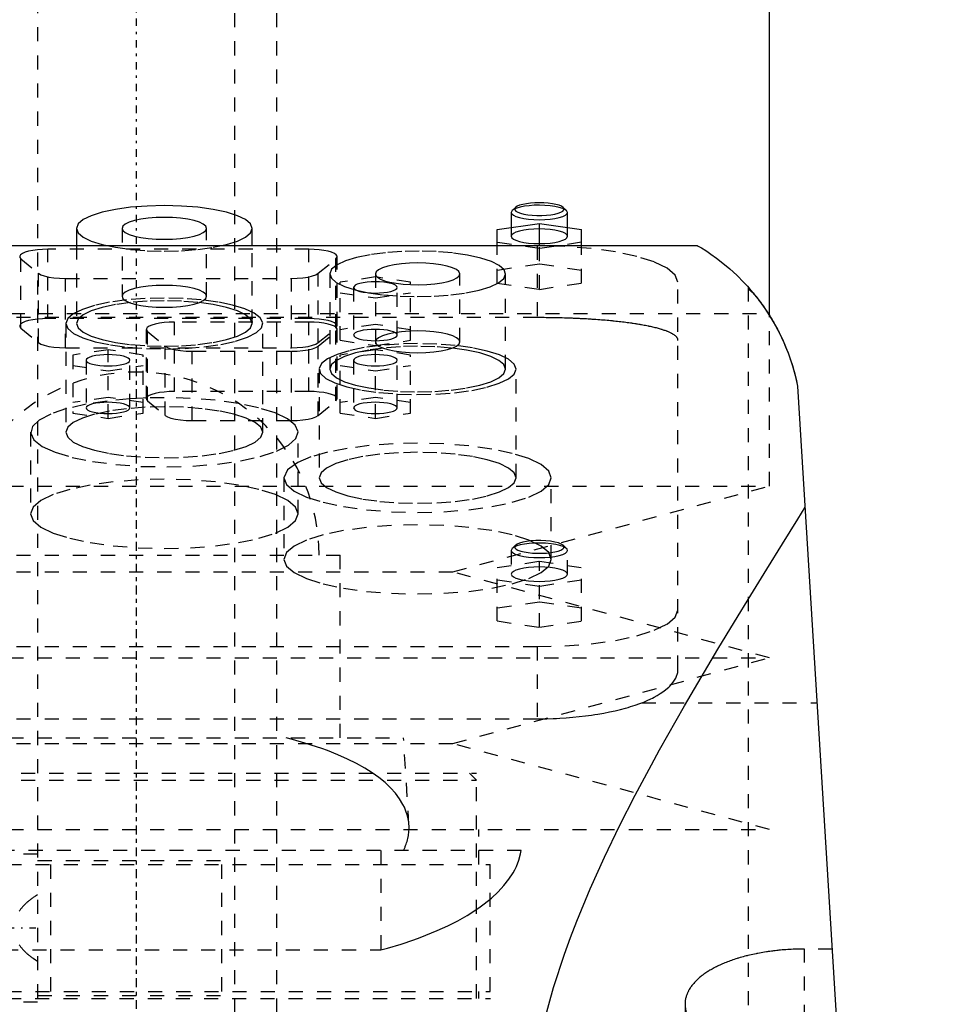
# Model space of a CAD drawing. Extents: x -90 to 90, y -1 to 976.
# Tile 10 of 11: x -8 to 57, y 573 to 643. Entities that reach past the tile are written whole.
import ezdxf

# ---------------------------------------------------------------- set-up
doc = ezdxf.new("R2010")
doc.units = 0
doc.linetypes.add('CENTER', pattern=[1.5, 0.45, -0.5, 0.05, -0.5])
doc.linetypes.add('DASHED', pattern=[2, 1, -1])
for name, color, linetype in [('AM_0', 7, 'CONTINUOUS'), ('AM_3', 7, 'DASHED'), ('AM_7', 7, 'CENTER')]:
    doc.layers.add(name, color=color, linetype=linetype)

msp = doc.modelspace()

# ---------------------------------------------------------------- linework, layer by layer
at = {"layer": 'AM_0', "color": 7, "linetype": 'CONTINUOUS'}
for p, q in [((45, 621.52), (45, 751.5)), ((26.723, 628.974), (26.65, 628.835)), ((26.964, 629.198), (26.723, 628.974)), ((30.577, 628.974), (30.336, 629.198)), ((26.65, 628.835), (26.65, 627.765)), ((30.65, 627.765), (30.65, 628.835)), ((-4.25, 627.708), (-4.25, 626.5)), ((8.25, 626.5), (8.25, 627.708)), ((25.65, 627.616), (28.65, 628.064)), ((25.65, 626.5), (25.65, 627.616)), ((28.65, 628.064), (31.65, 627.616)), ((28.65, 626.5), (28.65, 628.064)), ((31.65, 626.5), (31.65, 627.616)), ((-39.86, 626.5), (39.86, 626.5)), ((47, 616.5), (57, 453.55))]:
    msp.add_line(p, q, dxfattribs=at)
for points in [[(8.25, 627.708), (8.13, 628.024), (7.774, 628.327), (7.197, 628.607), (6.419, 628.852), (5.472, 629.053), (4.392, 629.202), (3.219, 629.294), (2, 629.326), (0.781, 629.294), (-0.392, 629.202), (-1.472, 629.053), (-2.419, 628.852), (-3.197, 628.607), (-3.774, 628.327), (-4.13, 628.024), (-4.25, 627.708)], [(28.65, 629.353), (28.281, 629.344), (27.924, 629.317), (27.593, 629.274), (27.298, 629.216), (27.049, 629.145), (26.855, 629.063), (26.723, 628.974)], [(28.65, 629.529), (28.327, 629.522), (28.015, 629.498), (27.725, 629.461), (27.467, 629.41), (27.249, 629.348), (27.08, 629.276), (26.964, 629.198)], [(30.336, 629.198), (30.22, 629.276), (30.051, 629.348), (29.833, 629.41), (29.575, 629.461), (29.285, 629.498), (28.973, 629.522), (28.65, 629.529)], [(30.65, 628.835), (30.612, 628.936), (30.498, 629.033), (30.313, 629.122), (30.064, 629.201), (29.761, 629.265), (29.415, 629.313), (29.04, 629.343), (28.65, 629.353)]]:
    msp.add_lwpolyline(points, dxfattribs=at)
for points in [[(39.86, 626.5, 0), (39.943, 626.451, 0), (40.169, 626.314, 0), (40.47, 626.124, 0), (40.644, 626.009, 0), (40.832, 625.881, 0), (41.246, 625.584, 0), (41.698, 625.234, 0), (42.178, 624.831, 0), (42.676, 624.374, 0), (43.183, 623.865, 0), (43.436, 623.59, 0), (43.689, 623.302, 0), (44.188, 622.688, 0), (44.671, 622.021, 0), (45.133, 621.304, 0), (45.566, 620.536, 0), (45.965, 619.72, 0), (46.149, 619.294, 0), (46.323, 618.857, 0), (46.634, 617.947, 0), (46.892, 616.993, 0), (47, 616.5, 0)], [(43.813, 623.156, 0), (43.843, 623.12, 0), (43.907, 623.042, 0), (43.975, 622.958, 0), (44.011, 622.913, 0), (44.047, 622.868, 0), (44.122, 622.772, 0), (44.2, 622.672, 0), (44.28, 622.567, 0), (44.361, 622.458, 0), (44.444, 622.344, 0), (44.486, 622.286, 0), (44.529, 622.226, 0), (44.616, 622.102, 0), (44.704, 621.973, 0), (44.794, 621.839, 0), (44.885, 621.7, 0), (44.977, 621.556, 0), (45.024, 621.482, 0), (45.07, 621.407, 0), (45.163, 621.254, 0), (45.256, 621.096, 0), (45.303, 621.016, 0)], [(45.758, 620.158, 0), (45.803, 620.067, 0), (45.89, 619.883, 0), (45.976, 619.696, 0), (46.018, 619.601, 0), (46.06, 619.505, 0), (46.142, 619.312, 0), (46.222, 619.115, 0), (46.3, 618.916, 0), (46.375, 618.715, 0), (46.449, 618.511, 0), (46.484, 618.408, 0), (46.519, 618.305, 0), (46.587, 618.097, 0), (46.652, 617.888, 0), (46.714, 617.677, 0), (46.773, 617.465, 0), (46.829, 617.251, 0), (46.856, 617.145, 0), (46.882, 617.037, 0), (46.932, 616.823, 0), (46.978, 616.608, 0), (47, 616.5, 0)], [(28.705, 570.125, 0), (28.993, 571.353, 0), (29.661, 573.773, 0), (30.438, 576.149, 0), (30.863, 577.322, 0), (31.309, 578.484, 0), (32.26, 580.78, 0), (33.277, 583.038, 0), (34.348, 585.259, 0), (35.462, 587.444, 0), (36.609, 589.592, 0), (37.191, 590.652, 0), (37.778, 591.703, 0), (38.962, 593.775, 0), (40.152, 595.808, 0), (41.34, 597.8, 0), (42.519, 599.747, 0), (43.681, 601.647, 0), (44.254, 602.579, 0), (44.821, 603.499, 0), (45.931, 605.298, 0), (47.006, 607.043, 0), (47.528, 607.894, 0)]]:
    msp.add_polyline3d(points, dxfattribs=at)
at = {"layer": 'AM_3', "color": 6, "linetype": 'DASHED'}
for p, q in [((-7, 942), (-7, 266)), ((7, 266), (7, 942)), ((10, 306), (10, 930)), ((-1, 627.708), (-1, 622.878)), ((5, 622.878), (5, 627.708)), ((26.65, 627.765), (26.65, 627.145)), ((30.65, 627.145), (30.65, 627.765)), ((28.5, 626.47), (-28.5, 626.47)), ((-6.28, 621.294), (-6.28, 626.22)), ((12.28, 626.22), (-6.28, 626.22)), ((-4.25, 626.5), (-4.25, 620.946)), ((8.25, 620.946), (8.25, 626.5)), ((12.28, 621.294), (12.28, 626.22)), ((28.65, 626.271), (25.65, 626.719)), ((25.65, 623.822), (25.65, 626.5)), ((28.5, 626.47), (28.5, 621.365)), ((31.65, 626.719), (28.65, 626.271)), ((28.65, 623.374), (28.65, 626.5)), ((31.65, 623.822), (31.65, 626.5)), ((-8.189, 620.622), (-8.189, 625.548)), ((-8.189, 625.548), (-6.939, 624.513)), ((12.939, 624.513), (14.189, 625.548)), ((14.189, 620.622), (14.189, 625.548)), ((14.28, 620.776), (14.28, 625.702)), ((28.65, 625.167), (25.65, 624.718)), ((31.65, 624.718), (28.65, 625.167)), ((-6.939, 619.586), (-6.939, 624.513)), ((-5.03, 624.149), (11.03, 624.149)), ((-5.03, 619.223), (-5.03, 624.149)), ((11.03, 619.223), (11.03, 624.149)), ((12.939, 619.586), (12.939, 624.513)), ((13.75, 624.473), (13.75, 617.711)), ((17, 624.257), (14.5, 623.883)), ((17, 624.473), (17, 619.382)), ((19.5, 623.883), (17, 624.257)), ((23, 619.643), (23, 624.473)), ((26.25, 617.711), (26.25, 624.473)), ((14.5, 619.755), (14.5, 623.883)), ((15.45, 623.51), (15.45, 620.129)), ((18.55, 620.129), (18.55, 623.51)), ((19.5, 619.755), (19.5, 623.883)), ((25.65, 623.822), (28.65, 623.374)), ((28.65, 623.374), (31.65, 623.822)), ((38.5, 596.365), (38.5, 623.882)), ((43.5, 623.519), (43.5, 453.55)), ((14.5, 623.136), (17, 622.763)), ((17, 622.763), (19.5, 623.136)), ((-44.917, 621.65), (44.917, 621.65)), ((28.5, 621.365), (-28.5, 621.365)), ((12.28, 621.294), (-6.28, 621.294)), ((45, 609.4), (45, 621.52)), ((-8.189, 620.622), (-6.939, 619.586)), ((-5, 620.946), (-5, 613.219)), ((0.72, 620.526), (0.72, 615.6)), ((2.72, 616.117), (2.72, 621.044)), ((12.28, 621.044), (2.72, 621.044)), ((9, 613.219), (9, 620.946)), ((12.28, 616.117), (12.28, 621.044)), ((12.939, 619.586), (14.189, 620.622)), ((14.28, 615.6), (14.28, 620.526)), ((17, 620.876), (14.5, 620.503)), ((19.5, 620.503), (17, 620.876)), ((0.811, 615.445), (0.811, 620.372)), ((0.811, 620.372), (2.061, 619.336)), ((12.939, 619.336), (14.189, 620.372)), ((14.189, 615.445), (14.189, 620.372)), ((-5.03, 619.223), (11.03, 619.223)), ((2.061, 614.41), (2.061, 619.336)), ((12.939, 614.41), (12.939, 619.336)), ((14.5, 619.755), (17, 619.382)), ((17, 619.382), (19.5, 619.755)), ((-2, 619.081), (-4.5, 618.707)), ((-4.5, 618.707), (-4.5, 614.579)), ((-2, 614.206), (-2, 619.081)), ((0.5, 618.707), (-2, 619.081)), ((0.5, 614.579), (0.5, 618.707)), ((3.97, 618.973), (11.03, 618.973)), ((3.97, 614.047), (3.97, 618.973)), ((11.03, 614.047), (11.03, 618.973)), ((17, 619.081), (14.5, 618.707)), ((14.5, 614.579), (14.5, 618.707)), ((17, 614.206), (17, 619.081)), ((19.5, 618.707), (17, 619.081)), ((19.5, 614.579), (19.5, 618.707)), ((-4.5, 617.96), (-2, 617.586)), ((-3.55, 618.333), (-3.55, 614.953)), ((-2, 617.586), (0.5, 617.96)), ((-0.45, 614.953), (-0.45, 618.333)), ((13, 617.711), (13, 609.984)), ((14.5, 617.96), (17, 617.586)), ((15.45, 618.333), (15.45, 614.953)), ((17, 617.586), (19.5, 617.96)), ((18.55, 614.953), (18.55, 618.333)), ((27, 609.984), (27, 617.711)), ((-2, 615.7), (-4.5, 615.326)), ((0.5, 615.326), (-2, 615.7)), ((0.498, 615.647), (-0.452, 615.595)), ((0.731, 615.656), (0.498, 615.647)), ((2, 615.678), (0.731, 615.656)), ((12.28, 616.117), (2.72, 616.117)), ((17, 615.7), (14.5, 615.326)), ((19.5, 615.326), (17, 615.7)), ((0.811, 615.445), (2.061, 614.41)), ((12.939, 614.41), (14.189, 615.445)), ((-4.5, 614.579), (-2, 614.206)), ((-2, 614.206), (0.5, 614.579)), ((14.5, 614.579), (17, 614.206)), ((17, 614.206), (19.5, 614.579)), ((3.97, 614.047), (11.03, 614.047)), ((-7.5, 613.219), (-7.5, 607.424)), ((11.5, 607.424), (11.5, 613.219)), ((-45, 609.4), (45, 609.4)), ((10.5, 609.984), (10.5, 604.189)), ((22.5, 603.3), (45, 609.4)), ((29.5, 604.189), (29.5, 609.984)), ((26.964, 605.192), (26.723, 604.968)), ((30.577, 604.968), (30.336, 605.192)), ((-14.5, 604.5), (14.5, 604.5)), ((14.5, 591.5), (14.5, 604.5)), ((26.723, 604.968), (26.65, 604.829)), ((26.65, 604.829), (26.65, 603.139)), ((30.65, 603.139), (30.65, 604.829)), ((25.65, 603.61), (28.65, 604.059)), ((28.65, 604.059), (31.65, 603.61)), ((28.65, 599.368), (28.65, 604.059)), ((-22.5, 603.3), (22.5, 603.3)), ((45, 597.2), (22.5, 603.3)), ((25.65, 599.816), (25.65, 603.61)), ((31.65, 599.816), (31.65, 603.61)), ((28.65, 602.266), (25.65, 602.714)), ((31.65, 602.714), (28.65, 602.266)), ((28.65, 601.161), (25.65, 600.713)), ((31.65, 600.713), (28.65, 601.161)), ((25.65, 599.816), (28.65, 599.368)), ((28.65, 599.368), (31.65, 599.816)), ((-28.5, 598), (28.5, 598)), ((28.5, 598), (28.5, 592.859)), ((-45, 597.2), (45, 597.2)), ((22.5, 591.1), (45, 597.2)), ((35.934, 594), (48.381, 594)), ((-28.5, 592.859), (28.5, 592.859)), ((-19, 591.5), (19, 591.5)), ((19.386, 585.33), (19, 591.5)), ((-22.5, 591.1), (22.5, 591.1)), ((45, 585), (22.5, 591.1)), ((-24.175, 589), (24.175, 589)), ((-24.175, 588.5), (24.175, 588.5)), ((24.175, 588.5), (23.675, 589)), ((24.175, 573), (24.175, 589)), ((24.175, 573), (24.175, 588.5)), ((-45, 585), (45, 585)), ((24.35, 582.5), (24.35, 585)), ((27.357, 583.5), (-27.357, 583.5)), ((17.375, 583.5), (17.375, 576.439)), ((-7, 583.25), (-10, 583.25)), ((-7, 582.8), (7, 582.8)), ((-25.15, 582.5), (25.15, 582.5)), ((-6.096, 582.5), (-6.096, 573.5)), ((6.096, 573.5), (6.096, 582.5)), ((25.15, 573.5), (25.15, 582.5)), ((-17.375, 576.439), (17.375, 576.439)), ((47.5, 453.55), (47.5, 576.506)), ((49.454, 576.506), (47.5, 576.506)), ((-25.175, 573), (25.175, 573)), ((-25.15, 573.5), (25.15, 573.5)), ((-7, 573.2), (7, 573.2)), ((24.35, 573), (24.35, 573.5)), ((25.75, 493), (25.175, 573)), ((-10, 572.75), (-7, 572.75)), ((39, 572.578), (39, 453.55))]:
    msp.add_line(p, q, dxfattribs=at)
for points in [[(26.964, 629.198), (26.905, 629.111), (26.912, 629.024), (26.984, 628.938), (27.118, 628.858), (27.31, 628.785), (27.551, 628.724), (27.835, 628.676), (28.148, 628.642), (28.481, 628.626), (28.819, 628.626), (29.152, 628.642), (29.465, 628.676), (29.749, 628.724), (29.99, 628.785), (30.182, 628.858), (30.316, 628.938), (30.388, 629.024), (30.395, 629.111), (30.336, 629.198)], [(-1, 627.708), (-0.942, 627.556), (-0.772, 627.411), (-0.494, 627.277), (-0.121, 627.159), (0.333, 627.062), (0.852, 626.991), (1.415, 626.946), (2, 626.931), (2.585, 626.946), (3.148, 626.991), (3.667, 627.062), (4.121, 627.159), (4.494, 627.277), (4.772, 627.411), (4.942, 627.556), (5, 627.708), (4.942, 627.859), (4.772, 628.005), (4.494, 628.139), (4.121, 628.257), (3.667, 628.354), (3.148, 628.425), (2.585, 628.469), (2, 628.484)], [(2, 628.484), (1.415, 628.469), (0.852, 628.425), (0.333, 628.354), (-0.121, 628.257), (-0.494, 628.139), (-0.772, 628.005), (-0.942, 627.859), (-1, 627.708)], [(26.65, 628.835), (26.688, 628.734), (26.802, 628.637), (26.987, 628.547), (27.236, 628.469), (27.539, 628.404), (27.885, 628.357), (28.26, 628.327), (28.65, 628.317), (29.04, 628.327), (29.415, 628.357), (29.761, 628.404), (30.064, 628.469), (30.313, 628.547), (30.498, 628.637), (30.612, 628.734), (30.65, 628.835)], [(-4.25, 627.708), (-4.13, 627.392), (-3.774, 627.089), (-3.197, 626.809), (-2.419, 626.564), (-1.472, 626.363), (-0.392, 626.213), (0.781, 626.121), (2, 626.09), (3.219, 626.121), (4.392, 626.213), (5.472, 626.363), (6.419, 626.564), (7.197, 626.809), (7.774, 627.089), (8.13, 627.392), (8.25, 627.708)], [(28.65, 627.662), (28.26, 627.652), (27.885, 627.623), (27.539, 627.575), (27.236, 627.511), (26.987, 627.432), (26.802, 627.343), (26.688, 627.246), (26.65, 627.145), (26.688, 627.044), (26.802, 626.946), (26.987, 626.857), (27.236, 626.778), (27.539, 626.714), (27.885, 626.666), (28.26, 626.637), (28.65, 626.627), (29.04, 626.637), (29.415, 626.666), (29.761, 626.714), (30.064, 626.778), (30.313, 626.857), (30.498, 626.946), (30.612, 627.044), (30.65, 627.145)], [(30.65, 627.145), (30.612, 627.246), (30.498, 627.343), (30.313, 627.432), (30.064, 627.511), (29.761, 627.575), (29.415, 627.623), (29.04, 627.652), (28.65, 627.662)], [(-6.28, 626.22), (-6.652, 626.211), (-7.012, 626.184), (-7.346, 626.14), (-7.642, 626.081), (-7.891, 626.009), (-8.083, 625.926), (-8.213, 625.835), (-8.274, 625.739), (-8.266, 625.643), (-8.189, 625.548)], [(14.189, 625.548), (14.266, 625.643), (14.274, 625.739), (14.213, 625.835), (14.083, 625.926), (13.891, 626.009), (13.642, 626.081), (13.346, 626.14), (13.012, 626.184), (12.652, 626.211), (12.28, 626.22)], [(13.75, 624.473), (13.869, 624.158), (14.222, 623.856), (14.796, 623.577), (15.568, 623.332), (16.51, 623.131), (17.584, 622.981), (18.751, 622.888), (19.966, 622.855), (21.181, 622.884), (22.352, 622.974), (23.433, 623.121), (24.383, 623.319), (25.165, 623.562), (25.751, 623.839), (26.117, 624.141), (26.25, 624.455), (26.144, 624.77), (25.803, 625.073), (25.242, 625.354), (24.48, 625.601), (23.547, 625.805), (22.479, 625.958), (21.316, 626.054), (20.103, 626.09), (18.886, 626.064), (17.712, 625.978), (16.625, 625.834), (15.667, 625.638), (14.874, 625.398), (14.276, 625.122)], [(38.5, 623.882), (38.308, 624.387), (37.739, 624.872), (36.815, 625.32), (35.571, 625.712), (34.056, 626.034), (32.327, 626.273), (30.451, 626.42), (28.5, 626.47)], [(14.276, 625.122), (13.883, 624.805), (13.75, 624.473)], [(20, 625.249), (19.415, 625.234), (18.852, 625.19), (18.333, 625.118), (17.879, 625.022), (17.506, 624.904), (17.228, 624.77), (17.058, 624.624), (17, 624.473)], [(19.5, 623.707), (20.081, 623.697), (20.66, 623.715), (21.213, 623.763), (21.721, 623.837), (22.164, 623.935), (22.525, 624.053), (22.791, 624.188), (22.951, 624.333), (23, 624.483), (22.935, 624.633), (22.76, 624.777), (22.48, 624.91), (22.107, 625.025), (21.654, 625.12), (21.139, 625.191), (20.58, 625.235), (20, 625.249)], [(-6.939, 624.513), (-6.771, 624.412), (-6.526, 624.324), (-6.214, 624.25), (-5.85, 624.195), (-5.449, 624.161), (-5.03, 624.149)], [(11.03, 624.149), (11.449, 624.161), (11.85, 624.195), (12.214, 624.25), (12.526, 624.324), (12.771, 624.412), (12.939, 624.513)], [(17, 624.473), (17.036, 624.353), (17.143, 624.236)], [(17.143, 624.236), (17.355, 624.106), (17.656, 623.988), (18.034, 623.886), (18.478, 623.804), (18.972, 623.743), (19.5, 623.707)], [(2, 623.655), (1.415, 623.64), (0.852, 623.596), (0.333, 623.524), (-0.121, 623.427), (-0.494, 623.31), (-0.772, 623.175), (-0.942, 623.03), (-1, 622.878), (-0.942, 622.727), (-0.772, 622.581), (-0.494, 622.447), (-0.121, 622.329), (0.333, 622.233), (0.852, 622.161), (1.415, 622.117), (2, 622.102), (2.585, 622.117), (3.148, 622.161), (3.667, 622.233), (4.121, 622.329), (4.494, 622.447), (4.772, 622.581), (4.942, 622.727), (5, 622.878)], [(5, 622.878), (4.942, 623.03), (4.772, 623.175), (4.494, 623.31), (4.121, 623.427), (3.667, 623.524), (3.148, 623.596), (2.585, 623.64), (2, 623.655)], [(2, 622.758), (0.634, 622.723), (-0.679, 622.62), (-1.889, 622.453), (-2.95, 622.228), (-3.82, 621.953), (-4.467, 621.64), (-4.865, 621.3), (-5, 620.946)], [(8.814, 621.361), (8.385, 621.689), (7.722, 621.99), (6.851, 622.253), (5.802, 622.468), (4.615, 622.627), (3.332, 622.725), (2, 622.758)], [(-4.25, 620.946), (-4.13, 620.631), (-3.774, 620.327), (-3.197, 620.048), (-2.419, 619.803), (-1.472, 619.601), (-0.392, 619.452), (0.781, 619.36), (2, 619.329), (3.219, 619.36), (4.392, 619.452), (5.472, 619.601), (6.419, 619.803), (7.197, 620.048), (7.774, 620.327), (8.13, 620.631), (8.25, 620.946), (8.13, 621.262), (7.774, 621.566), (7.197, 621.845), (6.419, 622.09), (5.472, 622.291), (4.392, 622.441), (3.219, 622.533), (2, 622.564)], [(2, 622.564), (0.781, 622.533), (-0.392, 622.441), (-1.472, 622.291), (-2.419, 622.09), (-3.197, 621.845), (-3.774, 621.566), (-4.13, 621.262), (-4.25, 620.946)], [(-6.28, 621.294), (-6.652, 621.285), (-7.012, 621.258), (-7.346, 621.214), (-7.642, 621.155), (-7.891, 621.083), (-8.083, 621), (-8.213, 620.909), (-8.274, 620.813), (-8.266, 620.716), (-8.189, 620.622)], [(-5, 620.946), (-4.863, 620.589), (-4.456, 620.246), (-3.796, 619.931), (-2.909, 619.655), (-1.83, 619.43), (-0.6, 619.264), (0.732, 619.165), (2.114, 619.135), (3.491, 619.176), (4.81, 619.287), (6.018, 619.463), (7.069, 619.697), (7.921, 619.98), (8.541, 620.301), (8.904, 620.647), (8.996, 621.006), (8.814, 621.361)], [(14.189, 620.622), (14.266, 620.716), (14.274, 620.813), (14.213, 620.909), (14.083, 621), (13.891, 621.083), (13.642, 621.155), (13.346, 621.214), (13.012, 621.258), (12.652, 621.285), (12.28, 621.294)], [(2.72, 621.044), (2.348, 621.034), (1.988, 621.008), (1.654, 620.964), (1.358, 620.905), (1.109, 620.833), (0.917, 620.749), (0.787, 620.659), (0.726, 620.563), (0.734, 620.466), (0.811, 620.372)], [(14.189, 620.372), (14.266, 620.466), (14.274, 620.563), (14.213, 620.659), (14.083, 620.749), (13.891, 620.833), (13.642, 620.905), (13.346, 620.964), (13.012, 621.008), (12.652, 621.034), (12.28, 621.044)], [(17, 619.643), (17.058, 619.492), (17.228, 619.346), (17.506, 619.212), (17.879, 619.094), (18.333, 618.997), (18.852, 618.926), (19.415, 618.882), (20, 618.867), (20.585, 618.882), (21.148, 618.926), (21.667, 618.997), (22.121, 619.094), (22.494, 619.212), (22.772, 619.346), (22.942, 619.492), (23, 619.643), (22.942, 619.795), (22.772, 619.94), (22.494, 620.074), (22.121, 620.192), (21.667, 620.289), (21.148, 620.36), (20.585, 620.405), (20, 620.42)], [(20, 620.42), (19.415, 620.405), (18.852, 620.36), (18.333, 620.289), (17.879, 620.192), (17.506, 620.074), (17.228, 619.94), (17.058, 619.795), (17, 619.643)], [(-6.939, 619.586), (-6.771, 619.486), (-6.526, 619.397), (-6.214, 619.324), (-5.85, 619.269), (-5.449, 619.235), (-5.03, 619.223)], [(2.061, 619.336), (2.229, 619.236), (2.474, 619.147), (2.786, 619.074), (3.15, 619.019), (3.551, 618.985), (3.97, 618.973)], [(11.03, 619.223), (11.449, 619.235), (11.85, 619.269), (12.214, 619.324), (12.526, 619.397), (12.771, 619.486), (12.939, 619.586)], [(11.03, 618.973), (11.449, 618.985), (11.85, 619.019), (12.214, 619.074), (12.526, 619.147), (12.771, 619.236), (12.939, 619.336)], [(20, 619.523), (18.668, 619.49), (17.384, 619.392), (16.196, 619.232), (15.147, 619.017), (14.275, 618.754)], [(27, 617.711), (26.865, 618.065), (26.467, 618.405), (25.82, 618.718), (24.95, 618.992), (23.889, 619.218), (22.679, 619.385), (21.366, 619.488), (20, 619.523)], [(14.275, 618.754), (13.596, 618.443), (13.166, 618.103), (13.001, 617.748), (13.11, 617.392), (13.486, 617.048), (14.116, 616.73), (14.975, 616.45), (16.03, 616.219), (17.239, 616.046), (18.556, 615.938), (19.929, 615.9), (21.304, 615.931), (22.629, 616.032), (23.852, 616.198), (24.924, 616.424), (25.805, 616.699), (26.46, 617.014), (26.864, 617.356), (27, 617.711)], [(-3.556, 615.214), (-4.944, 614.897), (-6.069, 614.517), (-6.888, 614.087), (-7.37, 613.625), (-7.496, 613.147), (-7.261, 612.672), (-6.676, 612.217), (-5.76, 611.801), (-4.551, 611.438), (-3.092, 611.143), (-1.441, 610.927), (0.341, 610.798), (2.187, 610.761), (4.025, 610.817), (5.786, 610.964), (7.403, 611.197), (8.816, 611.506), (9.969, 611.881), (10.821, 612.306), (11.337, 612.766), (11.5, 613.243), (11.301, 613.719), (10.75, 614.177), (9.866, 614.598), (8.684, 614.966), (7.249, 615.268), (5.614, 615.493), (3.842, 615.631), (2, 615.678)], [(2.72, 616.117), (2.348, 616.108), (1.988, 616.081), (1.654, 616.038), (1.358, 615.979), (1.109, 615.906), (0.917, 615.823), (0.787, 615.732), (0.726, 615.637), (0.734, 615.54), (0.811, 615.445)], [(14.189, 615.445), (14.266, 615.54), (14.274, 615.637), (14.213, 615.732), (14.083, 615.823), (13.891, 615.906), (13.642, 615.979), (13.346, 616.038), (13.012, 616.081), (12.652, 616.108), (12.28, 616.117)], [(-0.452, 615.595), (-2.071, 615.441), (-3.556, 615.214)], [(2.061, 614.41), (2.229, 614.31), (2.474, 614.221), (2.786, 614.147), (3.15, 614.092), (3.551, 614.058), (3.97, 614.047)], [(11.03, 614.047), (11.449, 614.058), (11.85, 614.092), (12.214, 614.147), (12.526, 614.221), (12.771, 614.31), (12.939, 614.41)], [(10.5, 609.984), (10.683, 609.504), (11.223, 609.043), (12.101, 608.618), (13.282, 608.245), (14.722, 607.939), (16.365, 607.712), (18.147, 607.572), (20, 607.525), (21.853, 607.572), (23.635, 607.712), (25.278, 607.939), (26.718, 608.245), (27.899, 608.618), (28.777, 609.043), (29.317, 609.504), (29.5, 609.984), (29.317, 610.464), (28.777, 610.925), (27.899, 611.35), (26.718, 611.722), (25.278, 612.028), (23.635, 612.255), (21.853, 612.395), (20, 612.443)], [(20, 612.443), (18.254, 612.401), (16.567, 612.276), (14.997, 612.074), (13.597, 611.8), (12.416, 611.465), (11.494, 611.079)], [(20, 611.796), (18.634, 611.761), (17.321, 611.658), (16.111, 611.49), (15.05, 611.265), (14.18, 610.99), (13.533, 610.677), (13.135, 610.337), (13, 609.984), (13.135, 609.63), (13.533, 609.291), (14.18, 608.977), (15.05, 608.703), (16.111, 608.477), (17.321, 608.31), (18.634, 608.207), (20, 608.172), (21.366, 608.207), (22.679, 608.31), (23.889, 608.477), (24.95, 608.703), (25.82, 608.977), (26.467, 609.291), (26.865, 609.63), (27, 609.984)], [(27, 609.984), (26.865, 610.337), (26.467, 610.677), (25.82, 610.99), (24.95, 611.265), (23.889, 611.49), (22.679, 611.658), (21.366, 611.761), (20, 611.796)], [(11.494, 611.079), (10.752, 610.546), (10.5, 609.984)], [(28.65, 605.347), (28.281, 605.338), (27.924, 605.312), (27.593, 605.269), (27.298, 605.211), (27.049, 605.14), (26.855, 605.058), (26.723, 604.968)], [(28.045, 605.496), (27.742, 605.458), (27.472, 605.406), (27.245, 605.341), (27.071, 605.266), (26.956, 605.184), (26.903, 605.098), (26.915, 605.011), (26.992, 604.926), (27.13, 604.846), (27.325, 604.775), (27.568, 604.715), (27.852, 604.668), (28.166, 604.636), (28.497, 604.62), (28.834, 604.62), (29.165, 604.638), (29.476, 604.672), (29.756, 604.72), (29.996, 604.781), (30.185, 604.854), (30.318, 604.934), (30.389, 605.019), (30.395, 605.106), (30.336, 605.192)], [(30.336, 605.192), (30.204, 605.279), (30.006, 605.357), (29.75, 605.423), (29.448, 605.474), (29.111, 605.508), (28.755, 605.523), (28.395, 605.519), (28.045, 605.496)], [(29.501, 605.298), (29.086, 605.335), (28.65, 605.347)], [(30.65, 604.829), (30.615, 604.926), (30.509, 605.02), (30.338, 605.107), (30.108, 605.184), (29.825, 605.248), (29.501, 605.298)], [(26.65, 604.829), (26.688, 604.728), (26.802, 604.631), (26.987, 604.542), (27.236, 604.463), (27.539, 604.399), (27.885, 604.351), (28.26, 604.322), (28.65, 604.312), (29.04, 604.322), (29.415, 604.351), (29.761, 604.399), (30.064, 604.463), (30.313, 604.542), (30.498, 604.631), (30.612, 604.728), (30.65, 604.829)], [(26.65, 603.139), (26.688, 603.038), (26.802, 602.941), (26.987, 602.851), (27.236, 602.773), (27.539, 602.709), (27.885, 602.661), (28.26, 602.631), (28.65, 602.621), (29.04, 602.631), (29.415, 602.661), (29.761, 602.709), (30.064, 602.773), (30.313, 602.851), (30.498, 602.941), (30.612, 603.038), (30.65, 603.139), (30.612, 603.24), (30.498, 603.337), (30.313, 603.427), (30.064, 603.505), (29.761, 603.569), (29.415, 603.617), (29.04, 603.647), (28.65, 603.657)], [(28.65, 603.657), (28.26, 603.647), (27.885, 603.617), (27.539, 603.569), (27.236, 603.505), (26.987, 603.427), (26.802, 603.337), (26.688, 603.24), (26.65, 603.139)], [(28.5, 598), (30.451, 598.05), (32.327, 598.197), (34.056, 598.436), (35.571, 598.758), (36.815, 599.15), (37.739, 599.598), (38.308, 600.083), (38.5, 600.588)]]:
    msp.add_lwpolyline(points, dxfattribs=at)
for points in [[(18.55, 623.51), (18.52, 623.588), (18.432, 623.663), (18.289, 623.733), (18.096, 623.793), (17.861, 623.843), (17.593, 623.88), (17.302, 623.903), (17, 623.911), (16.698, 623.903), (16.407, 623.88), (16.139, 623.843), (15.904, 623.793), (15.711, 623.733), (15.568, 623.663), (15.48, 623.588), (15.45, 623.51), (15.48, 623.432), (15.568, 623.356), (15.711, 623.287), (15.904, 623.226), (16.139, 623.176), (16.407, 623.139), (16.698, 623.116), (17, 623.109), (17.302, 623.116), (17.593, 623.139), (17.861, 623.176), (18.096, 623.226), (18.289, 623.287), (18.432, 623.356), (18.52, 623.432)], [(18.55, 620.129), (18.52, 620.207), (18.432, 620.283), (18.289, 620.352), (18.096, 620.413), (17.861, 620.463), (17.593, 620.5), (17.302, 620.522), (17, 620.53), (16.698, 620.522), (16.407, 620.5), (16.139, 620.463), (15.904, 620.413), (15.711, 620.352), (15.568, 620.283), (15.48, 620.207), (15.45, 620.129), (15.48, 620.051), (15.568, 619.976), (15.711, 619.906), (15.904, 619.845), (16.139, 619.795), (16.407, 619.758), (16.698, 619.736), (17, 619.728), (17.302, 619.736), (17.593, 619.758), (17.861, 619.795), (18.096, 619.845), (18.289, 619.906), (18.432, 619.976), (18.52, 620.051)], [(26.25, 617.711), (26.13, 618.027), (25.774, 618.33), (25.197, 618.61), (24.419, 618.855), (23.472, 619.056), (22.392, 619.206), (21.219, 619.298), (20, 619.329), (18.781, 619.298), (17.608, 619.206), (16.528, 619.056), (15.581, 618.855), (14.803, 618.61), (14.226, 618.33), (13.87, 618.027), (13.75, 617.711), (13.87, 617.396), (14.226, 617.092), (14.803, 616.813), (15.581, 616.567), (16.528, 616.366), (17.608, 616.217), (18.781, 616.125), (20, 616.094), (21.219, 616.125), (22.392, 616.217), (23.472, 616.366), (24.419, 616.567), (25.197, 616.813), (25.774, 617.092), (26.13, 617.396)], [(-0.45, 618.333), (-0.48, 618.412), (-0.568, 618.487), (-0.711, 618.556), (-0.904, 618.617), (-1.139, 618.667), (-1.407, 618.704), (-1.698, 618.727), (-2, 618.735), (-2.302, 618.727), (-2.593, 618.704), (-2.861, 618.667), (-3.096, 618.617), (-3.289, 618.556), (-3.432, 618.487), (-3.52, 618.412), (-3.55, 618.333), (-3.52, 618.255), (-3.432, 618.18), (-3.289, 618.111), (-3.096, 618.05), (-2.861, 618), (-2.593, 617.963), (-2.302, 617.94), (-2, 617.932), (-1.698, 617.94), (-1.407, 617.963), (-1.139, 618), (-0.904, 618.05), (-0.711, 618.111), (-0.568, 618.18), (-0.48, 618.255)], [(18.55, 618.333), (18.52, 618.412), (18.432, 618.487), (18.289, 618.556), (18.096, 618.617), (17.861, 618.667), (17.593, 618.704), (17.302, 618.727), (17, 618.735), (16.698, 618.727), (16.407, 618.704), (16.139, 618.667), (15.904, 618.617), (15.711, 618.556), (15.568, 618.487), (15.48, 618.412), (15.45, 618.333), (15.48, 618.255), (15.568, 618.18), (15.711, 618.111), (15.904, 618.05), (16.139, 618), (16.407, 617.963), (16.698, 617.94), (17, 617.932), (17.302, 617.94), (17.593, 617.963), (17.861, 618), (18.096, 618.05), (18.289, 618.111), (18.432, 618.18), (18.52, 618.255)], [(9, 613.219), (8.865, 613.573), (8.467, 613.912), (7.82, 614.226), (6.95, 614.5), (5.889, 614.725), (4.679, 614.893), (3.366, 614.996), (2, 615.031), (0.634, 614.996), (-0.679, 614.893), (-1.889, 614.725), (-2.95, 614.5), (-3.82, 614.226), (-4.467, 613.912), (-4.865, 613.573), (-5, 613.219), (-4.865, 612.866), (-4.467, 612.526), (-3.82, 612.213), (-2.95, 611.938), (-1.889, 611.713), (-0.679, 611.545), (0.634, 611.442), (2, 611.407), (3.366, 611.442), (4.679, 611.545), (5.889, 611.713), (6.95, 611.938), (7.82, 612.213), (8.467, 612.526), (8.865, 612.866)], [(-0.45, 614.953), (-0.48, 615.031), (-0.568, 615.106), (-0.711, 615.176), (-0.904, 615.236), (-1.139, 615.286), (-1.407, 615.323), (-1.698, 615.346), (-2, 615.354), (-2.302, 615.346), (-2.593, 615.323), (-2.861, 615.286), (-3.096, 615.236), (-3.289, 615.176), (-3.432, 615.106), (-3.52, 615.031), (-3.55, 614.953), (-3.52, 614.874), (-3.432, 614.799), (-3.289, 614.73), (-3.096, 614.669), (-2.861, 614.619), (-2.593, 614.582), (-2.302, 614.559), (-2, 614.551), (-1.698, 614.559), (-1.407, 614.582), (-1.139, 614.619), (-0.904, 614.669), (-0.711, 614.73), (-0.568, 614.799), (-0.48, 614.874)], [(18.55, 614.953), (18.52, 615.031), (18.432, 615.106), (18.289, 615.176), (18.096, 615.236), (17.861, 615.286), (17.593, 615.323), (17.302, 615.346), (17, 615.354), (16.698, 615.346), (16.407, 615.323), (16.139, 615.286), (15.904, 615.236), (15.711, 615.176), (15.568, 615.106), (15.48, 615.031), (15.45, 614.953), (15.48, 614.874), (15.568, 614.799), (15.711, 614.73), (15.904, 614.669), (16.139, 614.619), (16.407, 614.582), (16.698, 614.559), (17, 614.551), (17.302, 614.559), (17.593, 614.582), (17.861, 614.619), (18.096, 614.669), (18.289, 614.73), (18.432, 614.799), (18.52, 614.874)], [(-7.5, 607.424), (-7.317, 606.944), (-6.777, 606.483), (-5.899, 606.058), (-4.718, 605.685), (-3.278, 605.379), (-1.635, 605.152), (0.147, 605.012), (2, 604.965), (3.853, 605.012), (5.635, 605.152), (7.278, 605.379), (8.718, 605.685), (9.899, 606.058), (10.777, 606.483), (11.317, 606.944), (11.5, 607.424), (11.317, 607.904), (10.777, 608.365), (9.899, 608.79), (8.718, 609.162), (7.278, 609.468), (5.635, 609.695), (3.853, 609.835), (2, 609.883), (0.147, 609.835), (-1.635, 609.695), (-3.278, 609.468), (-4.718, 609.162), (-5.899, 608.79), (-6.777, 608.365), (-7.317, 607.904)], [(10.5, 604.189), (10.683, 603.709), (11.223, 603.248), (12.101, 602.823), (13.282, 602.45), (14.722, 602.144), (16.365, 601.917), (18.147, 601.777), (20, 601.73), (21.853, 601.777), (23.635, 601.917), (25.278, 602.144), (26.718, 602.45), (27.899, 602.823), (28.777, 603.248), (29.317, 603.709), (29.5, 604.189), (29.317, 604.668), (28.777, 605.13), (27.899, 605.555), (26.718, 605.927), (25.278, 606.233), (23.635, 606.46), (21.853, 606.6), (20, 606.647), (18.147, 606.6), (16.365, 606.46), (14.722, 606.233), (13.282, 605.927), (12.101, 605.555), (11.223, 605.13), (10.683, 604.668)]]:
    msp.add_lwpolyline(points, close=True, dxfattribs=at)
for points in [[(43.5, 623.519, 0), (43.501, 623.509, 0), (43.503, 623.49, 0), (43.507, 623.47, 0), (43.51, 623.461, 0), (43.513, 623.451, 0), (43.521, 623.431, 0), (43.53, 623.411, 0), (43.542, 623.391, 0), (43.555, 623.371, 0), (43.571, 623.351, 0), (43.579, 623.341, 0), (43.588, 623.331, 0), (43.607, 623.31, 0), (43.628, 623.29, 0), (43.651, 623.27, 0), (43.676, 623.249, 0), (43.703, 623.228, 0), (43.717, 623.218, 0), (43.732, 623.208, 0), (43.763, 623.187, 0), (43.795, 623.167, 0), (43.812, 623.156, 0)], [(38.5, 619.738, 0), (38.5, 619.75, 0), (38.498, 619.774, 0), (38.494, 619.799, 0), (38.491, 619.811, 0), (38.488, 619.823, 0), (38.48, 619.847, 0), (38.47, 619.871, 0), (38.458, 619.896, 0), (38.444, 619.92, 0), (38.427, 619.944, 0), (38.418, 619.957, 0), (38.409, 619.969, 0), (38.388, 619.993, 0), (38.366, 620.017, 0), (38.341, 620.042, 0), (38.314, 620.066, 0), (38.285, 620.09, 0), (38.27, 620.102, 0), (38.254, 620.114, 0), (38.22, 620.138, 0), (38.185, 620.162, 0), (38.166, 620.174, 0), (38.147, 620.186, 0), (38.107, 620.209, 0), (38.065, 620.233, 0), (38.043, 620.245, 0), (38.021, 620.256, 0), (37.975, 620.28, 0), (37.927, 620.303, 0), (37.876, 620.326, 0), (37.824, 620.349, 0), (37.769, 620.372, 0), (37.741, 620.383, 0), (37.713, 620.394, 0), (37.654, 620.417, 0), (37.594, 620.439, 0), (37.531, 620.461, 0), (37.466, 620.483, 0), (37.4, 620.504, 0), (37.366, 620.515, 0), (37.332, 620.526, 0), (37.262, 620.547, 0), (37.19, 620.568, 0), (37.116, 620.588, 0), (37.04, 620.609, 0), (36.963, 620.629, 0), (36.924, 620.639, 0), (36.884, 620.649, 0), (36.803, 620.669, 0), (36.721, 620.688, 0), (36.637, 620.707, 0), (36.552, 620.726, 0), (36.465, 620.745, 0), (36.422, 620.754, 0), (36.377, 620.763, 0), (36.288, 620.782, 0), (36.197, 620.799, 0), (36.105, 620.817, 0), (36.011, 620.834, 0), (35.917, 620.851, 0), (35.869, 620.859, 0), (35.821, 620.867, 0), (35.724, 620.884, 0), (35.627, 620.9, 0), (35.578, 620.908, 0), (35.528, 620.915, 0), (35.428, 620.931, 0), (35.326, 620.946, 0), (35.274, 620.954, 0), (35.222, 620.961, 0), (35.116, 620.976, 0), (35.008, 620.991, 0), (34.899, 621.006, 0), (34.788, 621.02, 0), (34.675, 621.034, 0), (34.618, 621.041, 0), (34.56, 621.048, 0), (34.444, 621.062, 0), (34.327, 621.075, 0), (34.208, 621.088, 0), (34.087, 621.101, 0), (33.965, 621.114, 0), (33.904, 621.12, 0), (33.842, 621.126, 0), (33.717, 621.138, 0), (33.591, 621.15, 0), (33.463, 621.161, 0), (33.334, 621.173, 0), (33.204, 621.184, 0), (33.139, 621.189, 0), (33.073, 621.194, 0), (32.941, 621.205, 0), (32.808, 621.215, 0), (32.674, 621.224, 0), (32.538, 621.234, 0), (32.402, 621.243, 0), (32.334, 621.247, 0), (32.265, 621.252, 0), (32.127, 621.26, 0), (31.989, 621.268, 0), (31.849, 621.276, 0), (31.709, 621.284, 0), (31.568, 621.291, 0), (31.498, 621.294, 0), (31.427, 621.298, 0), (31.285, 621.304, 0), (31.143, 621.31, 0), (31.072, 621.313, 0), (31.001, 621.316, 0), (30.857, 621.322, 0), (30.714, 621.327, 0), (30.642, 621.329, 0), (30.571, 621.332, 0), (30.427, 621.336, 0), (30.283, 621.34, 0), (30.139, 621.344, 0), (29.995, 621.347, 0), (29.852, 621.351, 0), (29.78, 621.352, 0), (29.708, 621.354, 0), (29.564, 621.356, 0), (29.421, 621.358, 0), (29.278, 621.36, 0), (29.136, 621.362, 0), (28.993, 621.363, 0), (28.922, 621.363, 0), (28.852, 621.364, 0), (28.711, 621.364, 0), (28.57, 621.365, 0), (28.5, 621.365, 0)], [(45.303, 621.016, 0), (45.38, 620.88, 0), (45.533, 620.599, 0), (45.684, 620.308, 0), (45.758, 620.158, 0)], [(35.934, 594, 0), (36.065, 594.054, 0), (36.321, 594.165, 0), (36.567, 594.28, 0), (36.685, 594.339, 0), (36.801, 594.399, 0), (37.022, 594.522, 0), (37.23, 594.649, 0), (37.424, 594.779, 0), (37.603, 594.911, 0), (37.766, 595.046, 0), (37.842, 595.114, 0), (37.914, 595.183, 0), (38.045, 595.321, 0), (38.16, 595.461, 0), (38.258, 595.601, 0), (38.339, 595.741, 0), (38.403, 595.882, 0), (38.429, 595.952, 0), (38.451, 596.021, 0), (38.483, 596.16, 0), (38.498, 596.297, 0), (38.5, 596.365, 0)], [(28.5, 592.859, 0), (28.725, 592.86, 0), (29.179, 592.867, 0), (29.637, 592.881, 0), (29.867, 592.891, 0), (30.098, 592.903, 0), (30.559, 592.933, 0), (31.018, 592.97, 0), (31.473, 593.016, 0), (31.923, 593.068, 0), (32.366, 593.128, 0), (32.584, 593.161, 0), (32.799, 593.195, 0), (33.223, 593.269, 0), (33.635, 593.35, 0), (34.033, 593.436, 0), (34.416, 593.529, 0), (34.783, 593.626, 0), (34.961, 593.676, 0), (35.133, 593.728, 0), (35.465, 593.833, 0), (35.78, 593.943, 0), (35.934, 594, 0)], [(19.386, 585.33, 0), (19.366, 585.541, 0), (19.284, 585.96, 0), (19.148, 586.374, 0), (19.06, 586.579, 0), (18.958, 586.783, 0), (18.715, 587.184, 0), (18.42, 587.576, 0), (18.075, 587.957, 0), (17.683, 588.327, 0), (17.246, 588.683, 0), (17.012, 588.855, 0), (16.767, 589.025, 0), (16.238, 589.359, 0), (15.654, 589.686, 0), (15.017, 590.004, 0), (14.328, 590.31, 0), (13.589, 590.603, 0), (13.202, 590.744, 0), (12.804, 590.881, 0), (11.975, 591.142, 0), (11.106, 591.385, 0), (10.658, 591.5, 0)], [(18.99, 583.5, 0), (19.015, 583.55, 0), (19.061, 583.65, 0), (19.104, 583.751, 0), (19.125, 583.801, 0), (19.145, 583.851, 0), (19.182, 583.952, 0), (19.217, 584.054, 0), (19.248, 584.155, 0), (19.277, 584.257, 0), (19.302, 584.359, 0), (19.314, 584.41, 0), (19.324, 584.461, 0), (19.343, 584.563, 0), (19.359, 584.665, 0), (19.372, 584.768, 0), (19.382, 584.87, 0), (19.388, 584.972, 0), (19.39, 585.024, 0), (19.392, 585.075, 0), (19.392, 585.177, 0), (19.388, 585.279, 0), (19.386, 585.33, 0)], [(17.375, 576.439, 0), (17.87, 576.573, 0), (18.826, 576.856, 0), (19.736, 577.159, 0), (20.171, 577.317, 0), (20.594, 577.479, 0), (21.398, 577.813, 0), (22.145, 578.158, 0), (22.85, 578.519, 0), (23.517, 578.899, 0), (24.141, 579.295, 0), (24.435, 579.499, 0), (24.717, 579.706, 0), (25.242, 580.13, 0), (25.714, 580.565, 0), (26.129, 581.008, 0), (26.487, 581.458, 0), (26.785, 581.912, 0), (26.912, 582.14, 0), (27.024, 582.367, 0), (27.202, 582.823, 0), (27.32, 583.275, 0), (27.357, 583.5, 0)], [(-7, 580.352, 0), (-7.147, 580.264, 0), (-7.314, 580.155, 0), (-7.361, 580.123, 0), (-7.408, 580.091, 0), (-7.431, 580.074, 0), (-7.454, 580.058, 0), (-7.499, 580.024, 0), (-7.544, 579.99, 0), (-7.589, 579.955, 0), (-7.633, 579.92, 0), (-7.676, 579.885, 0), (-7.698, 579.867, 0), (-7.719, 579.848, 0), (-7.761, 579.812, 0), (-7.803, 579.775, 0), (-7.823, 579.756, 0), (-7.843, 579.737, 0), (-7.884, 579.699, 0), (-7.923, 579.66, 0), (-7.942, 579.641, 0), (-7.962, 579.621, 0), (-8, 579.582, 0), (-8.037, 579.541, 0), (-8.073, 579.501, 0), (-8.108, 579.46, 0), (-8.143, 579.418, 0), (-8.16, 579.397, 0), (-8.177, 579.376, 0), (-8.21, 579.334, 0), (-8.242, 579.291, 0), (-8.273, 579.247, 0), (-8.304, 579.202, 0)], [(-8.304, 576.798, 0), (-8.273, 576.753, 0), (-8.242, 576.709, 0), (-8.21, 576.666, 0), (-8.177, 576.624, 0), (-8.16, 576.603, 0), (-8.143, 576.582, 0), (-8.108, 576.54, 0), (-8.073, 576.499, 0), (-8.037, 576.459, 0), (-8, 576.418, 0), (-7.962, 576.379, 0), (-7.942, 576.359, 0), (-7.923, 576.34, 0), (-7.884, 576.301, 0), (-7.843, 576.263, 0), (-7.823, 576.244, 0), (-7.803, 576.225, 0), (-7.761, 576.188, 0), (-7.719, 576.152, 0), (-7.698, 576.133, 0), (-7.676, 576.115, 0), (-7.633, 576.08, 0), (-7.589, 576.045, 0), (-7.544, 576.01, 0), (-7.499, 575.976, 0), (-7.454, 575.942, 0), (-7.431, 575.926, 0), (-7.408, 575.909, 0), (-7.361, 575.877, 0), (-7.314, 575.845, 0), (-7.147, 575.736, 0), (-7, 575.648, 0)], [(47.5, 576.506, 0), (47.438, 576.506, 0), (47.312, 576.505, 0), (47.186, 576.504, 0), (47.123, 576.502, 0), (47.06, 576.501, 0), (46.934, 576.498, 0), (46.807, 576.493, 0), (46.679, 576.488, 0), (46.552, 576.482, 0), (46.424, 576.475, 0), (46.361, 576.472, 0), (46.297, 576.467, 0), (46.169, 576.459, 0), (46.042, 576.449, 0), (45.914, 576.439, 0), (45.787, 576.427, 0), (45.66, 576.415, 0), (45.596, 576.408, 0), (45.533, 576.402, 0), (45.406, 576.388, 0), (45.28, 576.373, 0), (45.217, 576.365, 0), (45.154, 576.357, 0), (45.029, 576.34, 0), (44.905, 576.322, 0), (44.843, 576.313, 0), (44.781, 576.304, 0), (44.657, 576.284, 0), (44.535, 576.264, 0), (44.413, 576.243, 0), (44.292, 576.221, 0), (44.172, 576.199, 0), (44.112, 576.187, 0), (44.053, 576.175, 0), (43.934, 576.151, 0), (43.817, 576.126, 0), (43.701, 576.1, 0), (43.585, 576.073, 0), (43.471, 576.045, 0), (43.415, 576.032, 0), (43.358, 576.017, 0), (43.247, 575.988, 0), (43.136, 575.959, 0), (43.027, 575.929, 0), (42.919, 575.898, 0), (42.813, 575.866, 0), (42.76, 575.85, 0), (42.708, 575.834, 0), (42.604, 575.801, 0), (42.502, 575.768, 0), (42.402, 575.734, 0), (42.302, 575.7, 0), (42.205, 575.665, 0), (42.157, 575.647, 0), (42.109, 575.629, 0), (42.015, 575.593, 0), (41.922, 575.557, 0), (41.831, 575.52, 0), (41.742, 575.483, 0), (41.654, 575.446, 0), (41.611, 575.427, 0), (41.569, 575.408, 0), (41.484, 575.37, 0), (41.4, 575.331, 0), (41.358, 575.311, 0), (41.317, 575.291, 0), (41.235, 575.251, 0), (41.154, 575.21, 0), (41.114, 575.189, 0), (41.075, 575.168, 0), (40.996, 575.126, 0), (40.919, 575.083, 0), (40.843, 575.039, 0), (40.768, 574.995, 0), (40.694, 574.951, 0), (40.658, 574.928, 0), (40.622, 574.906, 0), (40.551, 574.86, 0), (40.481, 574.814, 0), (40.413, 574.767, 0), (40.346, 574.72, 0), (40.281, 574.672, 0), (40.249, 574.648, 0), (40.217, 574.624, 0), (40.155, 574.575, 0), (40.094, 574.526, 0), (40.034, 574.476, 0), (39.977, 574.426, 0), (39.92, 574.376, 0), (39.893, 574.351, 0), (39.866, 574.325, 0), (39.813, 574.274, 0), (39.761, 574.223, 0), (39.712, 574.171, 0), (39.664, 574.119, 0), (39.617, 574.067, 0), (39.595, 574.04, 0), (39.572, 574.014, 0), (39.529, 573.961, 0), (39.488, 573.908, 0), (39.448, 573.854, 0), (39.41, 573.801, 0), (39.374, 573.747, 0), (39.356, 573.72, 0), (39.339, 573.693, 0), (39.306, 573.639, 0), (39.275, 573.584, 0), (39.26, 573.557, 0), (39.245, 573.53, 0), (39.218, 573.475, 0), (39.191, 573.421, 0), (39.179, 573.393, 0), (39.167, 573.366, 0), (39.144, 573.311, 0), (39.123, 573.256, 0), (39.104, 573.202, 0), (39.086, 573.147, 0), (39.071, 573.092, 0), (39.063, 573.065, 0), (39.056, 573.038, 0), (39.044, 572.983, 0), (39.033, 572.929, 0), (39.023, 572.874, 0), (39.015, 572.82, 0), (39.009, 572.766, 0), (39.007, 572.739, 0), (39.005, 572.712, 0), (39.002, 572.658, 0), (39, 572.605, 0), (39, 572.578, 0)], [(39, 572.578, 0), (39.003, 572.465, 0), (39.031, 572.236, 0), (39.087, 572.003, 0), (39.127, 571.887, 0), (39.173, 571.77, 0), (39.29, 571.535, 0), (39.436, 571.303, 0), (39.612, 571.073, 0), (39.818, 570.847, 0), (40.052, 570.627, 0), (40.18, 570.52, 0), (40.314, 570.414, 0), (40.601, 570.209, 0), (40.912, 570.012, 0), (41.245, 569.827, 0), (41.596, 569.652, 0), (41.97, 569.487, 0), (42.168, 569.407, 0), (42.374, 569.328, 0), (42.806, 569.179, 0), (43.262, 569.042, 0), (43.499, 568.978, 0)]]:
    msp.add_polyline3d(points, dxfattribs=at)
msp.add_arc((0, 604.5), 13, 0, 180, dxfattribs=at)
at = {"layer": 'AM_7', "color": 4, "linetype": 'CENTER'}
for p, q in [((0, 975.8), (0, 232.2)), ((0, 760.425), (0, 564.075)), ((0, 619.2), (0, 339.31)), ((-10.675, 578), (-6.825, 578))]:
    msp.add_line(p, q, dxfattribs=at)

doc.saveas('drawing.dxf')
